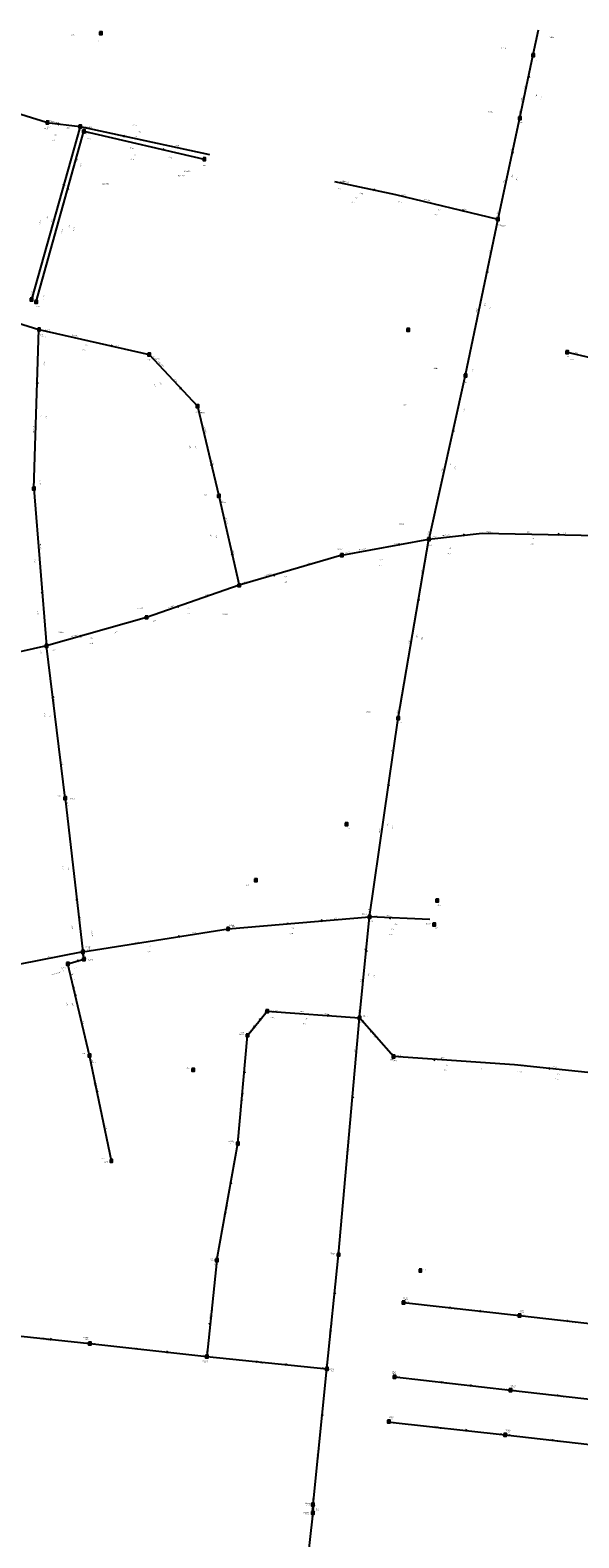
# Model space of a CAD drawing. Header units: metres. Extents: x 196962 to 198544, y 355582 to 356628.
# Tile 11 of 12: x 197940 to 198147, y 356058 to 356628. Entities that reach past the tile are written whole.
import ezdxf
from ezdxf.enums import TextEntityAlignment as Align

# ---------------------------------------------------------------- set-up
doc = ezdxf.new("R2010")
doc.units = ezdxf.units.M
for name, color, linetype in [('hoogtepunt', 253, 'Continuous'), ('inspectie-riool put', 253, 'Continuous'), ('rioolAFSTROOM', 253, 'Continuous'), ('rioolBOB', 253, 'Continuous'), ('rioolCODE', 253, 'Continuous'), ('rioolDIAM', 253, 'Continuous'), ('rioolJaarVanAanleg', 253, 'Continuous'), ('rioolLENGTE', 253, 'Continuous'), ('rioolREST', 253, 'Continuous'), ('rioolstreng', 253, 'Continuous')]:
    doc.layers.add(name, color=color, linetype=linetype)
doc.styles.add('bestaand riool', font='isocp.shx')

# ---------------------------------------------------------------- blocks, each defined once
blk = doc.blocks.new('AFSTROOM')
at = {"layer": 'rioolAFSTROOM', "linetype": 'Continuous'}
for q in [(0.5, 0.25), (0.5, -0.25)]:
    blk.add_line((0, 0), q, dxfattribs=at)
blk = doc.blocks.new('S360')
at = {"flags": 128}
blk.add_lwpolyline([(-0.5, 0.5), (-0.5, -0.5), (0.5, -0.5), (0.5, 0.5)], close=True, dxfattribs=at)
blk.add_circle((0, 0), 0.3)

msp = doc.modelspace()

# ---------------------------------------------------------------- linework, layer by layer
at = {"layer": 'rioolstreng'}
for p, q in [((197946.16, 356593.23), (197899.23, 356607.91)), ((197958.81, 356591.78), (197940.48, 356526.32)), ((197942.15, 356525.49), (197960.25, 356589.93)), ((197946.16, 356593.23), (197958.81, 356591.78)), ((197958.81, 356591.78), (198007.78, 356581.16)), ((197960.25, 356589.93), (198005.78, 356579.43)), ((198055, 356571), (198078, 356566)), ((198078, 356566), (198116.79, 356556.75)), ((197896.72, 356529.52), (197943.26, 356514.97)), ((197941.3, 356454.91), (197943.26, 356514.97)), ((197943.26, 356514.97), (197984.87, 356505.59)), ((197984.87, 356505.59), (198003.18, 356486)), ((198142.93, 356506.41), (198179.07, 356497.96)), ((198003.18, 356486), (198011.28, 356452.17)), ((197941.3, 356454.91), (197946.1, 356395.44)), ((198011.28, 356452.17), (198018.94, 356418.29)), ((198057.79, 356429.66), (198090.67, 356435.69)), ((198090.67, 356435.69), (198110.88, 356438.03)), ((198110.88, 356438.03), (198154.52, 356437.14)), ((198057.79, 356429.66), (198018.94, 356418.29)), ((198018.94, 356418.29), (197983.95, 356406.19)), ((197983.95, 356406.19), (197946.1, 356395.44)), ((197946.1, 356395.44), (197890.96, 356383.13)), ((197953.14, 356337.85), (197946.1, 356395.44)), ((197953.14, 356337.85), (197959.79, 356279.7)), ((198014.73, 356288.47), (198068.23, 356292.94)), ((198064.47, 356254.78), (198068.23, 356292.94)), ((198091, 356292), (198068.23, 356292.94)), ((197959.79, 356279.7), (198014.73, 356288.47)), ((197959.79, 356279.7), (197900, 356268)), ((197954.19, 356275.23), (197960.27, 356276.92)), ((197960.27, 356276.92), (197959.79, 356279.7)), ((197962.36, 356240.59), (197954.19, 356275.23)), ((198022.15, 356248.18), (198029.48, 356257.37)), ((198029.48, 356257.37), (198064.47, 356254.78)), ((198056.46, 356165.27), (198064.47, 356254.78)), ((198077.36, 356240.15), (198064.47, 356254.78)), ((198018.42, 356207.31), (198022.15, 356248.18)), ((197970.62, 356200.79), (197962.36, 356240.59)), ((198123, 356237), (198077.36, 356240.15)), ((198162, 356233), (198123, 356237)), ((198010.46, 356163.19), (198018.42, 356207.31)), ((198010.46, 356163.19), (198006.68, 356126.79)), ((198052.04, 356122.07), (198056.46, 356165.27)), ((198081.09, 356147.18), (198124.98, 356142.26)), ((198124.98, 356142.26), (198170.1, 356137.1)), ((197919.14, 356136.25), (197962.45, 356131.68)), ((197962.45, 356131.68), (198006.68, 356126.79)), ((198006.68, 356126.79), (198052.04, 356122.07)), ((198046.89, 356070.84), (198052.04, 356122.07)), ((198077.65, 356119.09), (198121.56, 356114.06)), ((198121.56, 356114.06), (198165.39, 356109)), ((198076, 356102), (198119.5, 356097.19)), ((198119.5, 356097.19), (198163.38, 356092.12)), ((198046.86, 356067.74), (198046.89, 356070.84)), ((198046.86, 356067.74), (198040.7, 356012.82))]:
    msp.add_line(p, q, dxfattribs=at)
at = {"layer": 'rioolstreng', "flags": 128}
for points in [[(198132.04, 356628.15), (198129.92, 356618.76), (198130.09, 356618.72)], [(198130.09, 356618.72), (198129.92, 356618.76), (198124.95, 356594.9), (198125.09, 356594.87)], [(198125.09, 356594.87), (198124.95, 356594.9), (198116.79, 356556.75)], [(198116.79, 356556.75), (198104.4, 356497.67), (198104.49, 356497.65)], [(198104.49, 356497.65), (198104.4, 356497.67), (198090.67, 356435.69)], [(198079.01, 356368.07), (198079.01, 356368.07), (198090.67, 356435.69)], [(198068.23, 356292.94), (198079.01, 356368.07), (198079.01, 356368.07)]]:
    msp.add_lwpolyline(points, dxfattribs=at)

# ---------------------------------------------------------------- block references
at = {"layer": 'inspectie-riool put'}
for p in [(197966.62, 356627.04), (198130.09, 356618.72), (198125.09, 356594.87), (197946.42, 356593.25), (197958.81, 356591.78), (197960.25, 356589.93), (198005.78, 356579.43), (198116.79, 356556.75), (197940.48, 356526.32), (197942.15, 356525.49), (197943.27, 356514.97), (198082.84, 356514.9), (197984.87, 356505.59), (198143.01, 356506.41), (198104.49, 356497.65), (198003.18, 356486), (197941.3, 356454.91), (198011.28, 356452.17), (198090.67, 356435.69), (198057.79, 356429.66), (198018.94, 356418.29), (197983.95, 356406.19), (197946.1, 356395.44), (198079.01, 356368.07), (197953.14, 356337.85), (198059.49, 356328.06), (198025.23, 356306.87), (198093.87, 356299.17), (198068.2, 356292.95), (198014.73, 356288.47), (198092.71, 356290.11), (197954.19, 356275.23), (197959.79, 356279.7), (197960.27, 356276.92), (198029.48, 356257.37), (198064.47, 356254.78), (198022.15, 356248.18), (197962.36, 356240.59), (198001.57, 356235.18), (198077.36, 356240.15), (198018.42, 356207.31), (197970.62, 356200.79), (198010.46, 356163.19), (198056.45, 356165.27), (198087.45, 356159.34), (198081.09, 356147.18), (198124.98, 356142.26), (197962.45, 356131.68), (198006.68, 356126.79), (198052.04, 356122.07), (198077.65, 356119.09), (198121.56, 356114.06), (198075.56, 356102.16), (198119.5, 356097.19), (198046.85, 356070.82), (198046.86, 356067.74)]:
    msp.add_blockref('S360', p, dxfattribs=at)
at = {"layer": 'rioolAFSTROOM'}
for p, rotation in [((198128.42, 356610.77), 258.2), ((197950.38, 356592.74), 353.5), ((197975.13, 356588.24), 347.8), ((197990.6, 356582.93), 167), ((198122.32, 356582.16), 257.7), ((197952.7, 356569.96), 254.4), ((197954.22, 356568.45), 254.3), ((198070.33, 356567.67), 167.7), ((198103.86, 356559.83), 166.6), ((198112.69, 356537.05), 258.2), ((197971, 356508.72), 167.3), ((197942.61, 356494.95), 268.1), ((197997.08, 356492.53), 133), ((198099.88, 356476.99), 257.4), ((198008.58, 356463.45), 103.5), ((198104.15, 356437.25), 186.5999999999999), ((198139.97, 356437.44), 178.8), ((198016.39, 356429.59), 102.8), ((198079.71, 356433.68), 190.3999999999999), ((198031.89, 356422.08), 16.3), ((197944.5, 356415.27), 94.6), ((198086.78, 356413.15), 260.2), ((197995.62, 356410.23), 19.1), ((197958.72, 356399.03), 15.9), ((197948.44, 356376.25), 277.0000000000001), ((198075.42, 356343.03), 261.8), ((197957.58, 356299.09), 96.5), ((198075.82, 356292.63), 357.6), ((198050.4, 356291.45), 184.7999999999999), ((197996.42, 356285.55), 189.0999999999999), ((197958.24, 356276.35), 195.4999999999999), ((197959.95, 356278.77), 279.6), ((198066.98, 356280.22), 264.4), ((197956.91, 356263.68), 283.3000000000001), ((198027.04, 356254.31), 231.3999999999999), ((198052.81, 356255.64), 175.8), ((198068.77, 356249.9), 311.4), ((198092.57, 356239.1), 356), ((198136, 356235.67), 354.1), ((198020.91, 356234.56), 264.8), ((197965.11, 356227.32), 281.7), ((198061.8, 356224.94), 264.9), ((198015.77, 356192.6), 259.8), ((198054.99, 356150.87), 264.2), ((198007.94, 356138.92), 84.1), ((198110.35, 356143.9), 173.6), ((197948.01, 356133.2), 174), ((197991.94, 356128.42), 173.7), ((198036.92, 356123.64), 174.1), ((198106.92, 356115.74), 173.5), ((198050.32, 356104.99), 264.3), ((198105, 356098.79), 173.7), ((198046.87, 356068.77), 89.4)]:
    msp.add_blockref('AFSTROOM', p, dxfattribs=dict(at, rotation=rotation))

# ---------------------------------------------------------------- texts
at = {"layer": 'hoogtepunt', "style": 'bestaand riool'}
for s, p in [('27.09', (197955.45, 356626.11)), ('27.09', (197964.73, 356623.87)), ('26.65', (198130.18, 356616.57)), ('26.74', (197946.42, 356591.45)), ('26.82', (197953.68, 356591.07)), ('26.79', (197961.13, 356589)), ('26.65', (198125.09, 356593.07)), ('26.80', (198005.21, 356576.84)), ('26.59', (198116.72, 356554.22)), ('26.75', (197940.15, 356527.15)), ('26.77', (197942.35, 356523.48)), ('26.81', (197943.62, 356512.75)), ('26.45', (197984.12, 356503.31)), ('25.02', (198143.01, 356504.6)), ('25.86', (198103.6, 356494.91)), ('25.77', (198081.12, 356486.17)), ('26.25', (198002.5, 356483.72)), ('26.08', (198005.61, 356452.3)), ('25.63', (198057.88, 356429.63)), ('25.29', (198090.47, 356433.33)), ('25.95', (198018.94, 356418.51)), ('26.20', (197983.85, 356406.51)), ('26.56', (197945.72, 356395.81)), ('25.29', (198079.01, 356366.27)), ('26.53', (197950.11, 356338.39)), ('25.22', (198059.49, 356326.26)), ('26.10', (198021.51, 356304.77)), ('25.66', (198093.98, 356297.25)), ('26.18', (198014.71, 356288.58)), ('25.23', (198068.2, 356291.15)), ('25.65', (198092.95, 356288.46)), ('27.05', (197954.17, 356275.37)), ('27.02', (197959.75, 356279.66)), ('27.01', (197960.2, 356277.07)), ('26.19', (198030.06, 356257.2)), ('25.20', (198064.47, 356252.98)), ('26.25', (198019.42, 356249.05)), ('26.56', (197959.45, 356241.12)), ('26.30', (197999.07, 356235.75)), ('25.66', (198077.36, 356238.35)), ('26.43', (198015.49, 356207.42)), ('26.04', (197966.98, 356201.48)), ('26.35', (198008.42, 356162.93)), ('25.70', (198053.74, 356165.09)), ('25.97', (198088.34, 356159.18)), ('25.61', (198081.49, 356148.17)), ('25.85', (198125.27, 356143.19)), ('26.08', (197960.74, 356133.18)), ('25.88', (198005.62, 356124.34)), ('26.43', (198053.52, 356121.13)), ('25.56', (198076.98, 356120.16)), ('24.43', (198122, 356114.89)), ('25.46', (198075.91, 356103.04)), ('24.27', (198120.16, 356098.14)), ('25.69', (198044.34, 356070.58)), ('25.68', (198043.95, 356067))]:
    msp.add_text(s, height=0.36, dxfattribs=at).set_placement(p)
at = {"layer": 'rioolBOB', "style": 'bestaand riool'}
for s, rotation, p in [('+24.85', 347.8, (197959.75, 356589.01)), ('+24.50', 347, (197961.15, 356587.15)), ('+25.02', 347.8, (197994.69, 356584.51)), ('+21.39', 77.7, (198121.73, 356581.79)), ('+24.85', 74.4, (197957.58, 356578.1)), ('+24.50', 74.3, (197959.01, 356576.25)), ('+24.50', 347, (197992.06, 356580.03)), ('+23.56', 346.6, (198078.88, 356563.22)), ('+23.50', 346.6, (198103.77, 356560.37)), ('+21.42', 77.7, (198116.62, 356558.32)), ('+21.42', 78.2, (198113.55, 356543.63)), ('+25.02', 74.4, (197940.4, 356527.9)), ('+24.50', 74.3, (197944.97, 356526.26)), ('+23.43', 347.3, (197944.17, 356512.2)), ('+23.39', 347.3, (197971.81, 356509.05)), ('+22.93', 346.8, (198143.82, 356503.64)), ('+23.43', 88.1, (197945.32, 356501.39)), ('+21.49', 78.2, (198107.24, 356498.61)), ('+23.31', 283.5, (198004.01, 356484.65)), ('+21.49', 77.4, (198103.99, 356483.93)), ('+23.27', 283.5, (198008.62, 356465.42)), ('+24.23', 88.1, (197943.85, 356456.33)), ('+23.27', 282.8, (198012.09, 356450.82)), ('+21.55', 77.4, (198090.51, 356437.26)), ('+22.69', 358.8, (198112.39, 356438.5)), ('+22.60', 358.8, (198141.03, 356437.91)), ('+23.24', 282.8, (198016.45, 356431.57)), ('+23.27', 10.4, (198059.18, 356430.42)), ('+23.20', 10.4, (198077.3, 356433.74)), ('+23.27', 16.3, (198044.69, 356426.35)), ('+21.55', 80.2, (198087.88, 356422.47)), ('+23.24', 16.3, (198020.24, 356419.2)), ('+23.24', 19.1, (198006.02, 356414.35)), ('+24.13', 274.6, (197942.52, 356408.7)), ('+23.22', 15.9, (197971.65, 356400.1)), ('+23.22', 19.1, (197986.19, 356404.32)), ('+23.19', 277, (197943.8, 356393.65)), ('+23.19', 15.9, (197948.22, 356393.45)), ('+21.62', 80.2, (198078.77, 356369.64)), ('+21.62', 81.8, (198076.6, 356354.78)), ('+24.17', 277, (197952, 356351.31)), ('+24.17', 276.5, (197953.81, 356336.42)), ('+24.03', 276.5, (197958.76, 356293.17)), ('+23.43', 4.8, (198054.74, 356292.31)), ('+21.69', 81.8, (198067.95, 356294.49)), ('+23.54', 9.1, (198001.32, 356286.84)), ('+23.54', 4.8, (198016.18, 356289.09)), ('+21.69', 84.4, (198066.41, 356279.55)), ('+24.03', 11.1, (197946.45, 356277.6)), ('+24.03', 9.1, (197961.2, 356280.43)), ('+24.07', 283.3, (197952.1, 356273.2)), ('+24.13', 283.3, (197959.75, 356253.84)), ('+23.58', 355.8, (198030.79, 356254.77)), ('+23.47', 355.8, (198051.05, 356256.27)), ('+21.73', 84.4, (198064.12, 356256.32)), ('+23.62', 84.8, (198021.84, 356245.95)), ('+21.73', 84.9, (198062.77, 356241.38)), ('+24.11', 281.7, (197963.15, 356239.22)), ('+23.81', 356, (198078.89, 356240.55)), ('+23.94', 356, (198109.36, 356235.44)), ('+23.94', 354.1, (198124.24, 356234.36)), ('+24.19', 281.7, (197968.37, 356214.11)), ('+23.75', 84.8, (198018.41, 356207.95)), ('+23.75', 79.8, (198017.87, 356205.33)), ('+21.80', 84.9, (198056.44, 356165.92)), ('+23.90', 84.1, (198010.03, 356161.08)), ('+23.90', 79.8, (198010.49, 356163.87)), ('+23.51', 84.2, (198056.17, 356163.35)), ('+23.56', 353.6, (198081.81, 356147.22)), ('+23.33', 353.6, (198122.86, 356142.63)), ('+22.26', 353.5, (198125.72, 356142.32)), ('+23.81', 354, (197960.51, 356131.97)), ('+23.81', 353.7, (197963.06, 356131.71)), ('+23.72', 353.7, (198004.49, 356127.2)), ('+23.78', 84.1, (198006.7, 356127.62)), ('+23.72', 354.1, (198007.5, 356126.83)), ('+23.59', 354.1, (198049.95, 356122.35)), ('+23.59', 84.3, (198051.74, 356120.04)), ('+23.59', 84.2, (198051.97, 356122.83)), ('+23.22', 353.5, (198078.3, 356119.13)), ('+23.00', 353.5, (198119.55, 356114.51)), ('+22.09', 353.4, (198122.17, 356114.09)), ('+23.20', 353.7, (198076.08, 356102.04)), ('+23.00', 353.7, (198117.54, 356097.54)), ('+22.15', 353.4, (198120.07, 356097.24)), ('+23.69', 84.3, (198046.75, 356071.62)), ('+23.16', 83.6, (198046.43, 356065.49))]:
    msp.add_text(s, height=0.36, rotation=rotation, dxfattribs=at).set_placement(p)
at = {"layer": 'rioolCODE', "style": 'bestaand riool'}
for s, p in [('10198', (198136.31, 356625.21)), ('10016', (198118.11, 356621.09)), ('10014', (198113.04, 356597.02)), ('04248', (197948.19, 356592.99)), ('D04342', (197960.77, 356591.35)), ('R04352', (197995.82, 356572.9)), ('D04346', (197998.07, 356574.59)), ('R04350', (197967.33, 356569.71)), ('10036', (198057.07, 356570.55)), ('10034', (198080.33, 356565.44)), ('10012', (198117.98, 356553.97)), ('04232', (197945.34, 356514.5)), ('04230', (197986.89, 356503.44)), ('10256', (198145.1, 356505.9)), ('10010', (198092.48, 356500.01)), ('04228', (198003.82, 356483.29)), ('04226', (198011.89, 356449.46)), ('10532', (198079.42, 356441.26)), ('10534', (198113.06, 356437.99)), ('04224', (198056.14, 356431.65)), ('04082', (197980.55, 356409.34)), ('04084', (198012.65, 356407.1)), ('04080', (197950.63, 356400.28)), ('10540', (198066.86, 356370.1)), ('04190', (197955.1, 356337.42)), ('10544', (198065.31, 356293.83)), ('04188', (198015.07, 356289.54)), ('10546', (198089.48, 356290.15)), ('04187', (197960.86, 356281.47)), ('04186', (197961.78, 356276.47)), ('04213', (197951.4, 356273.45)), ('04222', (198031.58, 356257.21)), ('10554', (198065.78, 356255.24)), ('04220', (198018.92, 356248.26)), ('04212', (197962.94, 356237.8)), ('10552', (198075.67, 356238.7)), ('10550', (198125.34, 356236.76)), ('04218', (198014.99, 356207.88)), ('04210', (197967.53, 356200.11)), ('04216', (198007.87, 356163.35)), ('10558', (198053.27, 356165.58)), ('10574', (198080.94, 356148.63)), ('10576', (198124.74, 356143.68)), ('04166', (197960.15, 356133.71)), ('04168', (198005.04, 356124.83)), ('10560', (198053.06, 356121.63)), ('10568', (198076.43, 356120.63)), ('10570', (198121.56, 356115.42)), ('10562', (198075.43, 356103.51)), ('10564', (198119.65, 356098.61)), ('03394', (198043.74, 356071.08)), ('03396', (198043.33, 356067.44))]:
    msp.add_text(s, height=0.5, dxfattribs=at).set_placement(p)
at = {"layer": 'rioolDIAM', "style": 'bestaand riool'}
for s, rotation, p in [('1800BT', 78.2, (198125.87, 356601.02)), ('250PVC', 353.5, (197946.58, 356593.68)), ('250PVC', 347.8, (197978.38, 356592.14)), ('315BT', 347, (197977.58, 356583.36)), ('1800BT', 77.7, (198119.17, 356570.05)), ('400/600BT', 347.7, (198057.81, 356570.9)), ('400/600BT', 346.6, (198088.75, 356563.95)), ('250PVC', 74.4, (197943.7, 356554.48)), ('315PVC', 74.3, (197951.99, 356551.25)), ('1800BT', 78.2, (198108.92, 356521.43)), ('400/600BT', 347.3, (197955.4, 356512.75)), ('400/600BT', 313, (197988.25, 356502.71)), ('300/450BT', 88.1, (197941.49, 356475.96)), ('400/600BT', 283.5, (198005.62, 356477.95)), ('1800BT', 77.4, (198095.79, 356460.92)), ('400/600BT', 282.8, (198013.61, 356444.12)), ('400BT', 6.6, (198095.75, 356436.78)), ('400BT', 358.8, (198127.71, 356438.19)), ('300/450BT', 274.6, (197943.48, 356434.19)), ('700/1050BT', 10.4, (198064.31, 356431.36)), ('700/1050BT', 16.3, (198028.63, 356421.65)), ('700/1050BT', 19.1, (197991.84, 356409.45)), ('700/1050BT', 15.9, (197955.27, 356398.57)), ('1800BT', 80.2, (198083.33, 356396.05)), ('300/450BT', 277, (197948.52, 356375.58)), ('1800BT', 81.8, (198072.27, 356324.64)), ('300/450BT', 276.5, (197955.44, 356317.72)), ('400BT', 357.6, (198074.64, 356293.18)), ('300BT', 4.8, (198036.5, 356290.29)), ('300/450BT', 9.1, (197978.37, 356282.67)), ('1800BT', 84.4, (198065.27, 356267.94)), ('300/450BT', 283.3, (197956.21, 356266.67)), ('300BT', 355.8, (198042.03, 356256.94)), ('300BT', 51.4, (198024.14, 356250.81)), ('400BT', 311.4, (198069.49, 356248.07)), ('300BT', 356, (198095.22, 356239.42)), ('300BT', 354.1, (198137.58, 356236.01)), ('300/450BT', 281.7, (197964.49, 356230.31)), ('300BT', 84.8, (198019.83, 356222.76)), ('1800BT', 84.9, (198059.93, 356204.05)), ('300BT', 79.8, (198013.55, 356180.32)), ('250BT', 353.6, (198098.06, 356145.28)), ('300BT', 84.1, (198008.17, 356141.13)), ('250BT', 353.5, (198142.57, 356140.25)), ('400BT', 354, (197943.87, 356133.64)), ('600/900BT', 84.2, (198053.36, 356134.96)), ('400BT', 353.7, (197979.59, 356129.78)), ('400BT', 354.1, (198024.39, 356124.94)), ('250BT', 353.5, (198094.63, 356117.15)), ('250BT', 353.4, (198138.5, 356112.11)), ('250BT', 353.7, (198092.78, 356100.14)), ('250BT', 353.4, (198136.47, 356095.23)), ('400/600BT', 84.3, (198048.57, 356087.5))]:
    msp.add_text(s, height=0.36, rotation=rotation, dxfattribs=at).set_placement(p, align=Align.BOTTOM_LEFT)
at = {"layer": 'rioolJaarVanAanleg', "style": 'bestaand riool'}
for s, rotation, p in [('2009', 78.2, (198131.38, 356602.94)), ('2011', 347.8, (197980.89, 356589.55)), ('2011', 353.5, (197948.99, 356588.37)), ('2011', 347, (197979.08, 356580.97)), ('2009', 77.7, (198122.25, 356572.45)), ('1952', 347.7, (198062.61, 356564.74)), ('1952', 346.6, (198094.01, 356560.12)), ('2011', 74.4, (197946.43, 356556.83)), ('2011', 74.3, (197954.72, 356553.6)), ('2010', 78.2, (198111.98, 356523.85)), ('1952', 347.3, (197960.7, 356508.99)), ('1952', 313, (197988.69, 356494.92)), ('1952', 88.1, (197944.18, 356481.88)), ('1952', 283.5, (198002.15, 356470.95)), ('2010', 77.4, (198098.88, 356463.3)), ('1952', 282.8, (198010.06, 356437.17)), ('1952', 358.8, (198129.66, 356435.65)), ('1952', 6.6, (198098.32, 356432.04)), ('1952', 274.6, (197941.47, 356428.01)), ('1952', 10.4, (198072.09, 356427.71)), ('1952', 16.3, (198036.05, 356421.21)), ('1952', 19.1, (197999.27, 356409.37)), ('1952', 15.9, (197962.69, 356398.07)), ('2010', 80.2, (198086.3, 356398.58)), ('1958', 277, (197947.27, 356369.38)), ('2010', 81.8, (198075.17, 356327.25)), ('1958', 276.5, (197954.14, 356311.53)), ('1955', 4.8, (198038.66, 356288.46)), ('1952', 357.6, (198076.43, 356288.1)), ('1955', 9.1, (197984.61, 356281.64)), ('2003', 15.5, (197955.54, 356270.93)), ('2010', 84.4, (198068.05, 356270.68)), ('2003', 283.3, (197955.64, 356260.37)), ('1958', 355.8, (198043.84, 356254.3)), ('1958', 51.4, (198024.84, 356250.56)), ('1952', 311.4, (198069.48, 356249.27)), ('1952', 356, (198097.05, 356236.79)), ('2003', 281.7, (197963.89, 356230.32)), ('1952', 354.1, (198139.31, 356233.32)), ('1958', 84.8, (198020.4, 356222.98)), ('2010', 84.9, (198060.51, 356204.07)), ('1958', 79.8, (198014.12, 356180.47)), ('1952', 353.6, (198098.22, 356144.72)), ('1958', 84.1, (198008.71, 356141.2)), ('1952', 353.5, (198142.65, 356139.77)), ('1955', 354, (197943.93, 356133.14)), ('1952', 84.2, (198053.92, 356135.5)), ('1955', 353.7, (197979.78, 356129.32)), ('1955', 354.1, (198024.52, 356124.45)), ('1952', 353.5, (198094.76, 356116.64)), ('1952', 353.4, (198138.55, 356111.68)), ('1952', 353.7, (198092.8, 356099.69)), ('1952', 353.4, (198136.6, 356094.76)), ('1954', 84.3, (198049.13, 356088.16))]:
    msp.add_text(s, height=0.36, rotation=rotation, dxfattribs=at).set_placement(p)
at = {"layer": 'rioolLENGTE', "style": 'bestaand riool'}
for s, rotation, p in [('24.68', 78.2, (198133.18, 356601.79)), ('12.73', 353.5, (197948.02, 356586.47)), ('50.10', 347.8, (197979.74, 356587.75)), ('46.72', 347, (197977.9, 356579.19)), ('39.16', 77.7, (198124.05, 356571.29)), ('23.54', 347.7, (198061.45, 356562.94)), ('67.97', 74.4, (197948.15, 356555.57)), ('39.87', 346.6, (198092.82, 356558.35)), ('66.93', 74.3, (197956.45, 356552.34)), ('60.45', 78.2, (198113.79, 356522.71)), ('42.66', 347.3, (197959.53, 356507.2)), ('26.82', 313, (197986.71, 356494.1)), ('60.08', 88.1, (197946.16, 356481.06)), ('34.78', 283.5, (198000.03, 356471.22)), ('63.57', 77.4, (198100.67, 356462.14)), ('34.74', 282.8, (198007.94, 356437.46)), ('20.35', 6.6, (198097.8, 356429.97)), ('43.65', 358.8, (198128.87, 356433.66)), ('33.43', 10.4, (198071.72, 356425.6)), ('40.48', 16.3, (198035.89, 356419.08)), ('37.02', 19.1, (197999.21, 356407.24)), ('39.36', 15.9, (197962.51, 356395.95)), ('68.62', 80.2, (198088.14, 356397.51)), ('58.02', 277, (197945.19, 356369.88)), ('75.91', 81.8, (198077.05, 356326.23)), ('58.53', 276.5, (197952.07, 356312.05)), ('53.69', 4.8, (198038.08, 356286.41)), ('22.79', 357.6, (198075.6, 356286.13)), ('55.63', 9.1, (197984.19, 356279.54)), ('38.34', 84.4, (198069.97, 356269.74)), ('6.31', 15.5, (197956.08, 356269.01)), ('35.59', 283.3, (197953.52, 356260.64)), ('11.75', 51.4, (198025.79, 356251.89)), ('35.09', 355.8, (198042.94, 356252.36)), ('19.49', 311.4, (198070.69, 356247.88)), ('45.75', 356, (198096.16, 356234.84)), ('39.20', 354.1, (198138.36, 356231.4)), ('40.65', 281.7, (197964.34, 356228.68)), ('41.05', 84.8, (198020.56, 356225.5)), ('89.86', 84.9, (198060.61, 356207.03)), ('44.83', 79.8, (198014.49, 356182.5)), ('36.59', 84.1, (198008.92, 356143.19)), ('44.17', 353.6, (198100.08, 356144.51)), ('43.43', 84.2, (198054.15, 356138.15)), ('45.42', 353.5, (198144.92, 356139.48)), ('43.55', 354, (197945.77, 356132.91)), ('44.50', 353.7, (197981.78, 356129.09)), ('45.60', 354.1, (198026.85, 356124.17)), ('44.19', 353.5, (198096.87, 356116.42)), ('44.12', 353.4, (198140.32, 356111.41)), ('43.76', 353.7, (198094.74, 356099.45)), ('44.17', 353.4, (198139.08, 356094.44)), ('51.49', 84.3, (198049.38, 356090.87))]:
    msp.add_text(s, height=0.36, rotation=rotation, dxfattribs=at).set_placement(p)
at = {"layer": 'rioolREST', "style": 'bestaand riool'}
for s, rotation, p in [('+21.36', 78.2, (198126.83, 356605.61)), ('+21.39', 78.2, (198124.91, 356596.44)), ('+24.85', 353.5, (197945.12, 356590.83)), ('+24.79', 353.5, (197947.71, 356593.55)), ('+23.62', 347.7, (198055.93, 356568.24)), ('+23.56', 347.7, (198064.28, 356566.42)), ('+23.39', 313, (197986.26, 356504.84)), ('+23.31', 313, (197994.33, 356496.2)), ('+23.80', 6.6, (198092.1, 356436.36)), ('+23.76', 6.6, (198097.41, 356436.97)), ('+23.60', 357.6, (198069.75, 356293.38)), ('+24.05', 279.6, (197955.54, 356289.81)), ('300/450BT', 279.6, (197962.96, 356287.94)), ('+23.64', 357.6, (198077.41, 356290.06)), ('2.82', 279.6, (197960.02, 356281.35)), ('2003', 279.6, (197961.99, 356281.69)), ('+24.03', 279.6, (197960.54, 356278.31)), ('+24.05', 15.5, (197947.93, 356270.89)), ('300/450BT', 15.5, (197949.22, 356271.26)), ('+24.07', 15.5, (197956.3, 356273.22)), ('+23.58', 51.4, (198028.06, 356255.81)), ('+23.75', 311.4, (198065.11, 356254.26)), ('+23.62', 51.4, (198022.45, 356248.93)), ('+23.81', 311.4, (198076.07, 356241.8)), ('+23.16', 89.4, (198047.75, 356069.37)), ('315BT', 89.4, (198046.63, 356068.51)), ('+23.69', 89.4, (198047.79, 356067.07)), ('2009', 89.4, (198048.42, 356068.44)), ('3.10', 89.4, (198048.99, 356068.48))]:
    msp.add_text(s, height=0.36, rotation=rotation, dxfattribs=at).set_placement(p)

doc.saveas('drawing.dxf')
